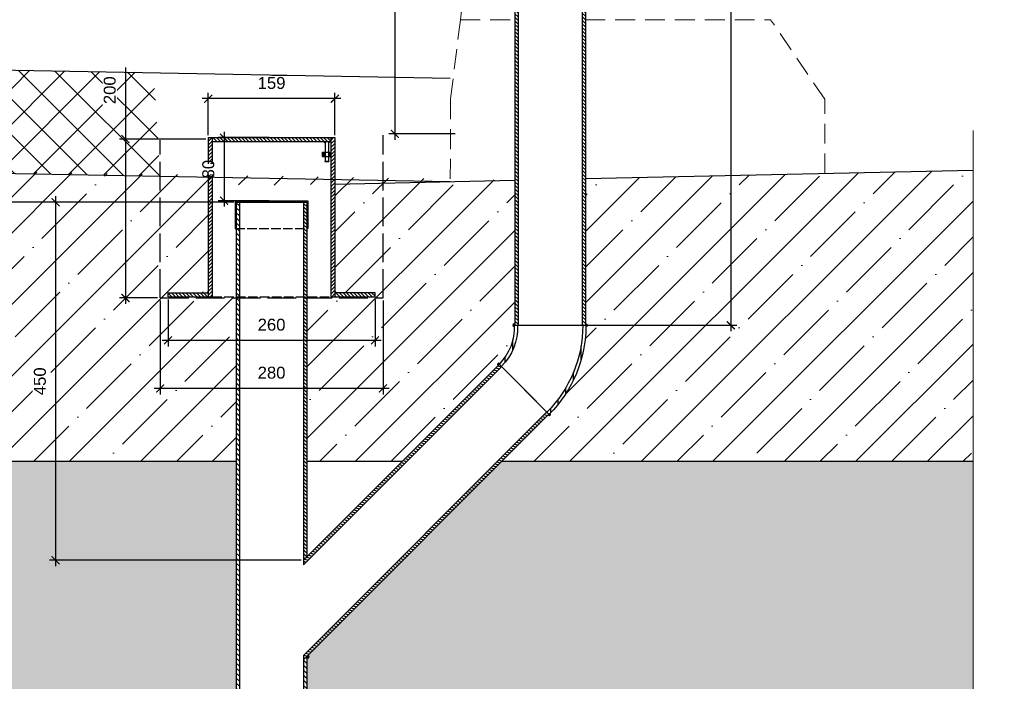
# Model space of a CAD drawing. Header units: millimetres. Extents: x -4447 to 5523, y -949 to 1812.
# Tile 5 of 6: x 4286 to 5523, y 8 to 839. Entities that reach past the tile are written whole.
import ezdxf

# ---------------------------------------------------------------- set-up
doc = ezdxf.new("R2010")
doc.units = ezdxf.units.MM
doc.linetypes.add('( Hidden )', pattern=[0.375, 0.25, -0.125])
doc.linetypes.add('ACAD_ISO02W100', pattern=[15, 12, -3])
for name, color, linetype, lineweight in [('выданая позиция', 151, '( Hidden )', 20), ('ГТО-2_Металлические_конструкции', 1, 'Continuous', 30), ('ГТО-2_Размеры', 4, 'Continuous', 13), ('ГТО_Бетон основной', 4, 'Continuous', 50), ('ГТО_Штриховка', 7, 'Continuous', 15), ('ПВЗ$0$сварка', 142, 'Continuous', 20)]:
    doc.layers.add(name, color=color, linetype=linetype, lineweight=lineweight)
doc.layers.add('ГП_Штриховки', color=7, linetype='Continuous')
doc.layers.add('камень', color=7, linetype='Continuous')
doc.styles.add('Рогун1', font='arial.ttf')
doc.dimstyles.new('100 мм', dxfattribs={"dimscale": 100, "dimtxt": 3.5, "dimasz": 2, "dimexe": 1, "dimexo": 1, "dimgap": 1.2, "dimtad": 1, "dimdec": 0, "dimlfac": 0.1, "dimrnd": 0.0001, "dimtxsty": 'Рогун1', "dimblk": 'ARCHTICK', "dimcen": 2.5, "dimdle": 1, "dimaunit": 1, "dimadec": 1, "dimazin": 0, "dimtfac": 1, "dimtdec": 0, "dimtmove": 1, "dimatfit": 3, "dimldrblk": 'ARCHTICK', "dimfxl": 1, "dimtfill": 1, "dimarcsym": 0})

# ---------------------------------------------------------------- blocks, each defined once
blk = doc.blocks.new('_ArchTick')
at = {"color": 0, "linetype": 'ByBlock', "lineweight": 25, "const_width": 0.15}
blk.add_lwpolyline([(-0.5, -0.5), (0.5, 0.5)], dxfattribs=at)
blk = doc.blocks.new('*D16')
at = {"layer": 'DEFPOINTS', "color": 0, "lineweight": 30, "transparency": 16777216}
for p in [(4472.4, 491), (4732.4, 491), (4472.4, 436.3)]:
    blk.add_point(p, dxfattribs=at)
at = {"layer": 'ГТО-2_Размеры', "color": 0, "lineweight": -2, "transparency": 16777216}
for p, q in [((4472.4, 487.8), (4472.4, 428.8)), ((4732.4, 487.8), (4732.4, 428.8)), ((4739.9, 436.3), (4464.9, 436.3))]:
    blk.add_line(p, q, dxfattribs=at)
at = {"layer": 'ГТО-2_Размеры', "color": 0, "lineweight": -2, "transparency": 16777216, "xscale": 10, "yscale": 10, "zscale": 10, "rotation": 180}
blk.add_blockref('_ArchTick', (4472.4, 436.3), dxfattribs=at)
at = {"layer": 'ГТО-2_Размеры', "color": 0, "lineweight": -2, "transparency": 16777216, "xscale": 10, "yscale": 10, "zscale": 10}
blk.add_blockref('_ArchTick', (4732.4, 436.3), dxfattribs=at)
at = {"layer": 'ГТО-2_Размеры', "color": 0, "transparency": 16777216, "insert": (4602.4, 455.9), "char_height": 15, "width": 21.733, "attachment_point": 5, "style": 'Рогун1', "bg_fill": 3, "box_fill_scale": 1.1, "bg_fill_color": 256, "bg_fill_true_color": 13158600, "bg_fill_transparency": 0}
blk.add_mtext('260', dxfattribs=at)
blk = doc.blocks.new('*D17')
at = {"layer": 'DEFPOINTS', "color": 0, "lineweight": 30, "transparency": 16777216}
for p in [(4462.4, 489.6), (4742.4, 489.6), (4462.4, 375.9)]:
    blk.add_point(p, dxfattribs=at)
at = {"layer": 'ГТО-2_Размеры', "color": 0, "lineweight": -2, "transparency": 16777216}
for p, q in [((4462.4, 486.4), (4462.4, 368.4)), ((4742.4, 486.4), (4742.4, 368.4)), ((4749.9, 375.9), (4454.9, 375.9))]:
    blk.add_line(p, q, dxfattribs=at)
at = {"layer": 'ГТО-2_Размеры', "color": 0, "lineweight": -2, "transparency": 16777216, "xscale": 10, "yscale": 10, "zscale": 10, "rotation": 180}
blk.add_blockref('_ArchTick', (4462.4, 375.9), dxfattribs=at)
at = {"layer": 'ГТО-2_Размеры', "color": 0, "lineweight": -2, "transparency": 16777216, "xscale": 10, "yscale": 10, "zscale": 10}
blk.add_blockref('_ArchTick', (4742.4, 375.9), dxfattribs=at)
at = {"layer": 'ГТО-2_Размеры', "color": 0, "transparency": 16777216, "insert": (4602.4, 395.6), "char_height": 15, "attachment_point": 5, "style": 'Рогун1', "bg_fill": 3, "box_fill_scale": 1.1, "bg_fill_color": 256, "bg_fill_true_color": 13158600, "bg_fill_transparency": 0}
blk.add_mtext('280', dxfattribs=at)
blk = doc.blocks.new('*D18')
at = {"layer": 'DEFPOINTS', "color": 0, "lineweight": 30, "transparency": 16777216}
for p in [(4522.9, 689.3), (4418.9, 489.6), (4462.4, 489.6)]:
    blk.add_point(p, dxfattribs=at)
at = {"layer": 'ГТО-2_Размеры', "color": 0, "lineweight": -2, "transparency": 16777216}
for p, q in [((4418.9, 779.3), (4418.9, 689.3)), ((4418.9, 696.8), (4418.9, 482.1)), ((4519.7, 689.3), (4411.4, 689.3)), ((4459.2, 489.6), (4411.4, 489.6))]:
    blk.add_line(p, q, dxfattribs=at)
at = {"layer": 'ГТО-2_Размеры', "color": 0, "lineweight": -2, "transparency": 16777216, "xscale": 10, "yscale": 10, "zscale": 10}
for p, rotation in [((4418.9, 689.3), 90), ((4418.9, 489.6), 270)]:
    blk.add_blockref('_ArchTick', p, dxfattribs=dict(at, rotation=rotation))
at = {"layer": 'ГТО-2_Размеры', "color": 0, "transparency": 16777216, "insert": (4399.2, 750.6), "char_height": 15, "attachment_point": 5, "rotation": 90, "style": 'Рогун1', "bg_fill": 3, "box_fill_scale": 1.1, "bg_fill_color": 256, "bg_fill_true_color": 13158600, "bg_fill_transparency": 0}
blk.add_mtext('200', dxfattribs=at)
blk = doc.blocks.new('*D19')
at = {"layer": 'DEFPOINTS', "color": 0, "lineweight": 30, "transparency": 16777216}
for p in [(4522.9, 740), (4522.9, 691), (4681.9, 691)]:
    blk.add_point(p, dxfattribs=at)
at = {"layer": 'ГТО-2_Размеры', "color": 0, "lineweight": -2, "transparency": 16777216}
for p, q in [((4522.9, 694.2), (4522.9, 747.5)), ((4681.9, 694.2), (4681.9, 747.5)), ((4689.4, 740), (4515.4, 740))]:
    blk.add_line(p, q, dxfattribs=at)
at = {"layer": 'ГТО-2_Размеры', "color": 0, "lineweight": -2, "transparency": 16777216, "xscale": 10, "yscale": 10, "zscale": 10, "rotation": 180}
blk.add_blockref('_ArchTick', (4522.9, 740), dxfattribs=at)
at = {"layer": 'ГТО-2_Размеры', "color": 0, "lineweight": -2, "transparency": 16777216, "xscale": 10, "yscale": 10, "zscale": 10}
blk.add_blockref('_ArchTick', (4681.9, 740), dxfattribs=at)
at = {"layer": 'ГТО-2_Размеры', "color": 0, "transparency": 16777216, "insert": (4602.4, 759.6), "char_height": 15, "attachment_point": 5, "style": 'Рогун1', "bg_fill": 3, "box_fill_scale": 1.1, "bg_fill_color": 256, "bg_fill_true_color": 13158600, "bg_fill_transparency": 0}
blk.add_mtext('159', dxfattribs=at)
blk = doc.blocks.new('ПВЗ$0$PSK_Svarka')
blk.add_solid([(0, 0), (-0.707107, 0.707107), (0.707107, 0.707107)])
blk = doc.blocks.new('*D20')
at = {"layer": 'DEFPOINTS', "color": 0, "lineweight": 30, "transparency": 16777216}
for p in [(4602.4, 691), (4542.7, 611.8), (4602.4, 611.8)]:
    blk.add_point(p, dxfattribs=at)
at = {"layer": 'ГТО-2_Размеры', "color": 0, "lineweight": -2, "transparency": 16777216}
for p, q in [((4542.7, 698.5), (4542.7, 604.3)), ((4599.2, 691), (4535.2, 691)), ((4599.2, 611.8), (4535.2, 611.8))]:
    blk.add_line(p, q, dxfattribs=at)
at = {"layer": 'ГТО-2_Размеры', "color": 0, "lineweight": -2, "transparency": 16777216, "xscale": 10, "yscale": 10, "zscale": 10}
for p, rotation in [((4542.7, 691), 90), ((4542.7, 611.8), 270)]:
    blk.add_blockref('_ArchTick', p, dxfattribs=dict(at, rotation=rotation))
at = {"layer": 'ГТО-2_Размеры', "color": 0, "transparency": 16777216, "insert": (4523, 651.4), "char_height": 15, "width": 9.884, "attachment_point": 5, "rotation": 90, "style": 'Рогун1', "bg_fill": 3, "box_fill_scale": 1.1, "bg_fill_color": 256, "bg_fill_true_color": 13158600, "bg_fill_transparency": 0}
blk.add_mtext('80', dxfattribs=at)
blk = doc.blocks.new('*D21')
at = {"layer": 'DEFPOINTS', "color": 0, "lineweight": 30, "transparency": 16777216}
for p in [(4952.3, 1555.2), (4952.3, 455.2), (5179.2, 455.2)]:
    blk.add_point(p, dxfattribs=at)
at = {"layer": 'ГТО-2_Размеры', "color": 0, "lineweight": -2, "transparency": 16777216}
for p, q in [((5179.2, 1562.7), (5179.2, 447.7)), ((4955.5, 1555.2), (5186.7, 1555.2)), ((4955.5, 455.2), (5186.7, 455.2))]:
    blk.add_line(p, q, dxfattribs=at)
at = {"layer": 'ГТО-2_Размеры', "color": 0, "lineweight": -2, "transparency": 16777216, "xscale": 10, "yscale": 10, "zscale": 10}
for p, rotation in [((5179.2, 1555.2), 90), ((5179.2, 455.2), 270)]:
    blk.add_blockref('_ArchTick', p, dxfattribs=dict(at, rotation=rotation))
at = {"layer": 'ГТО-2_Размеры', "color": 0, "transparency": 16777216, "insert": (5159.5, 1005.2), "char_height": 15, "attachment_point": 5, "rotation": 90, "style": 'Рогун1', "bg_fill": 3, "box_fill_scale": 1.1, "bg_fill_color": 256, "bg_fill_true_color": 13158600, "bg_fill_transparency": 0}
blk.add_mtext('1100', dxfattribs=at)
blk = doc.blocks.new('*D23')
at = {"layer": 'DEFPOINTS', "color": 0, "lineweight": 30, "transparency": 16777216}
for p in [(4557.9, 609.8), (4331.2, 160.1), (4642.6, 160.1)]:
    blk.add_point(p, dxfattribs=at)
at = {"layer": 'ГТО-2_Размеры', "color": 0, "lineweight": -2, "transparency": 16777216}
for p, q in [((4554.7, 609.8), (4323.7, 609.8)), ((4331.2, 617.3), (4331.2, 152.6)), ((4639.4, 160.1), (4323.7, 160.1))]:
    blk.add_line(p, q, dxfattribs=at)
at = {"layer": 'ГТО-2_Размеры', "color": 0, "lineweight": -2, "transparency": 16777216, "xscale": 10, "yscale": 10, "zscale": 10}
for p, rotation in [((4331.2, 609.8), 90), ((4331.2, 160.1), 270)]:
    blk.add_blockref('_ArchTick', p, dxfattribs=dict(at, rotation=rotation))
at = {"layer": 'ГТО-2_Размеры', "color": 0, "transparency": 16777216, "insert": (4311.5, 384.9), "char_height": 15, "attachment_point": 5, "rotation": 90, "style": 'Рогун1', "bg_fill": 3, "box_fill_scale": 1.1, "bg_fill_color": 256, "bg_fill_true_color": 13158600, "bg_fill_transparency": 0}
blk.add_mtext('450', dxfattribs=at)
blk = doc.blocks.new('*D24')
at = {"layer": 'DEFPOINTS', "color": 0, "lineweight": 30, "transparency": 16777216}
for p in [(4558.1, 609.8), (4225.4, -275.5), (4551.7, -275.5)]:
    blk.add_point(p, dxfattribs=at)
at = {"layer": 'ГТО-2_Размеры', "color": 0, "lineweight": -2, "transparency": 16777216}
for p, q in [((4554.9, 609.8), (4217.9, 609.8)), ((4225.4, 617.3), (4225.4, -283)), ((4548.5, -275.5), (4217.9, -275.5))]:
    blk.add_line(p, q, dxfattribs=at)
at = {"layer": 'ГТО-2_Размеры', "color": 0, "lineweight": -2, "transparency": 16777216, "xscale": 10, "yscale": 10, "zscale": 10}
for p, rotation in [((4225.4, 609.8), 90), ((4225.4, -275.5), 270)]:
    blk.add_blockref('_ArchTick', p, dxfattribs=dict(at, rotation=rotation))
at = {"layer": 'ГТО-2_Размеры', "color": 0, "transparency": 16777216, "insert": (4205.7, 109.8), "char_height": 30, "attachment_point": 5, "rotation": 90, "style": 'Рогун1', "bg_fill": 3, "box_fill_scale": 1.1, "bg_fill_color": 256, "bg_fill_true_color": 13158600, "bg_fill_transparency": 0}
blk.add_mtext('{\\H0.5x;1000}', dxfattribs=at)
blk = doc.blocks.new('*D25')
at = {"layer": 'DEFPOINTS', "color": 0, "lineweight": 30, "transparency": 16777216}
for p in [(4957.3, 1565.2), (4757.2, 695.8), (4836, 695.8)]:
    blk.add_point(p, dxfattribs=at)
at = {"layer": 'ГТО-2_Размеры', "color": 0, "lineweight": -2, "transparency": 16777216}
for p, q in [((4757.2, 1572.7), (4757.2, 688.3)), ((4954.1, 1565.2), (4749.7, 1565.2)), ((4832.8, 695.8), (4749.7, 695.8))]:
    blk.add_line(p, q, dxfattribs=at)
at = {"layer": 'ГТО-2_Размеры', "color": 0, "lineweight": -2, "transparency": 16777216, "xscale": 10, "yscale": 10, "zscale": 10}
for p, rotation in [((4757.2, 1565.2), 90), ((4757.2, 695.8), 270)]:
    blk.add_blockref('_ArchTick', p, dxfattribs=dict(at, rotation=rotation))
at = {"layer": 'ГТО-2_Размеры', "color": 0, "transparency": 16777216, "insert": (4737.6, 1130.5), "char_height": 15, "attachment_point": 5, "rotation": 90, "style": 'Рогун1', "bg_fill": 3, "box_fill_scale": 1.1, "bg_fill_color": 256, "bg_fill_true_color": 13158600, "bg_fill_transparency": 0}
blk.add_mtext('870', dxfattribs=at)
blk = doc.blocks.new('отвод')
at = {"layer": 'камень', "true_color": 0x000000, "transparency": 33554687}
h = blk.add_hatch(dxfattribs=at)
h.set_pattern_fill('ANSI31', color=18, scale=3)
h.paths.add_polyline_path([(59929.5, 19478.9), (59926.6, 19481.8, 0.198534), (59880.3, 19369.9), (59884.3, 19369.9, -0.199479)])
h.paths.add_polyline_path([(59965.2, 19369.9), (59969.2, 19369.9, -0.209937), (59990.4, 19418.1), (59987.6, 19420.9, 0.209308)])
at = {"layer": 'ГТО-2_Металлические_конструкции', "color": 7}
for p, q in [((59990.4, 19418.1), (59926.6, 19481.8)), ((59990.4, 19418.1), (59987.6, 19420.9)), ((59880.3, 19369.9), (59968, 19369.9)), ((59880.3, 19369.9), (59924.8, 19369.9)), ((59969.2, 19369.9), (59924.8, 19369.9))]:
    blk.add_line(p, q, dxfattribs=at)
for centre, radius, start, end in [((60038.8, 19369.9), 158.4, 135.0834, 180), ((60038, 19370), 153.7, 134.9316, 180.0566), ((60034.7, 19369.8), 69.5, 132.6779, 179.9652), ((60034.7, 19369.8), 65.5, 132.5381, 179.9634)]:
    blk.add_arc(centre, radius, start, end, dxfattribs=at)

msp = doc.modelspace()

# ---------------------------------------------------------------- hatches: boundary and pattern name
at = {"layer": 'ГП_Штриховки', "lineweight": 15, "transparency": 33554687}
h = msp.add_hatch(dxfattribs=at)
h.set_pattern_fill('ANSI35', color=256, scale=5)
h.set_pattern_definition([(45, (-57896.734, -19933.316), (-44.90128, 44.90128), []), (45, (-57851.83, -19933.316), (-44.90128, 44.90128), [79.375, -15.875, 0, -15.875])])
edge = h.paths.add_edge_path()
edge.add_line((4996.5190381, 639.5354874), (4996.5212214, 455.1594329))
edge.add_arc((4845.0784292, 451.9241078), 151.477347, -45.7245037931, 1.223843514, ccw=False)
edge.add_line((4950.8261496, 343.467636), (4891.7964622, 284.3601761))
edge.add_line((4891.7964622, 284.3601761), (5483.389367, 284.3570667))
edge.add_line((5483.389367, 284.3570667), (5483.2917108, 649.9539074))
edge.add_line((5483.2917108, 649.9539074), (4996.5190381, 639.5354874))
edge = h.paths.add_edge_path()
edge.add_line((4766.7266308, 284.3659298), (4888.0841977, 406.2095879))
edge.add_arc((4841.7576444, 452.4770394), 65.473862, 315.0365713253, 362.4619195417)
edge.add_line((4907.1710735, 455.2894941), (4908.0302156, 637.6351061))
edge.add_line((4908.0302156, 637.6351061), (3292.3867325, 664.191204))
edge.add_line((3292.3867325, 664.191204), (3292.3867325, 595.4129499))
edge.add_line((3292.3867325, 595.4129499), (3196.6384399, 595.4129499))
edge.add_line((3196.6384399, 595.4129499), (3197.3867263, 284.4150925))
edge.add_line((3197.3867263, 284.4150925), (3107.3867263, 284.403544))
edge.add_line((3107.3867263, 284.403544), (3107.3867263, 595.4129499))
edge.add_line((3107.3867263, 595.4129499), (3012.3867325, 595.4129499))
edge.add_line((3012.3867325, 595.4129499), (3012.4885056, 668.3243237))
edge.add_line((3012.4885056, 668.3243237), (2902.2625226, 671.387286))
edge.add_line((2902.2625226, 671.387286), (2902.2625226, 370.262169))
edge.add_line((2902.2625226, 370.262169), (2988.0029445, 284.4087863))
edge.add_line((2988.0029445, 284.4087863), (4558.1367407, 284.3684057))
edge.add_line((4558.1367407, 284.3684057), (4558.1367407, 489.6264134))
edge.add_line((4558.1367407, 489.6264134), (4472.3854614, 490.9871421))
edge.add_line((4472.3854614, 490.9871421), (4472.3854614, 495.9871421))
edge.add_line((4472.3854614, 495.9871421), (4522.8867407, 495.9871421))
edge.add_line((4522.8867407, 495.9871421), (4522.8867407, 629.3296378))
edge.add_line((4522.8867407, 629.3296378), (4389.0398929, 626.4432829))
edge.add_line((4389.0398929, 626.4432829), (4647.3867344, 632.0144314))
edge.add_line((4647.3867344, 632.0144314), (4681.8867407, 632.7584106))
edge.add_line((4681.8867407, 632.7584106), (4681.8867407, 495.9871421))
edge.add_line((4681.8867407, 495.9871421), (4732.3867407, 495.987054))
edge.add_line((4732.3867407, 495.987054), (4732.0169807, 489.6264134))
edge.add_line((4732.0169807, 489.6264134), (4646.6367407, 489.6264134))
edge.add_line((4646.6367407, 489.6264134), (4646.6367407, 284.3662622))
edge.add_line((4646.6367407, 284.3662622), (4766.7266308, 284.3659298))
at = {"layer": 'ГП_Штриховки', "lineweight": 15, "ltscale": 0.5, "transparency": 33554687}
h = msp.add_hatch(dxfattribs=at)
h.set_pattern_fill('ANSI31', color=256, scale=0.33, angle=90)
h.set_pattern_definition([(135, (-56446.7336, -19902.0958), (-0.74087113, -0.74087113), [])])
h.paths.add_polyline_path([(4666.5776266, 667.2519021), (4669.6474546, 667.2519021), (4669.6474546, 672.912231), (4666.5776266, 672.912231)])
h.paths.add_polyline_path([(4676.8867407, 672.912231), (4673.8169127, 672.912231), (4673.8169127, 667.2519021), (4676.8867407, 667.2519021)])
at = {"layer": 'ГП_Штриховки', "true_color": 0x000000, "transparency": 33554610}
h = msp.add_hatch(dxfattribs=at)
h.set_pattern_fill('ANSI31', color=18, angle=90)
h.set_pattern_definition([(135, (-57898.7336, -19782.836), (-2.24506403, -2.24506403), [])])
h.paths.add_polyline_path([(4646.6367407, 609.7669582), (4642.6367407, 609.7669582), (4642.6356567, 160.111469), (4646.6367407, 164.1178243)])
at = {"layer": 'ГП_Штриховки', "lineweight": 15, "transparency": 33554687}
h = msp.add_hatch(dxfattribs=at)
h.set_pattern_fill('AR-CONC', color=256, scale=0.25)
h.set_pattern_definition([(50, (0, 0), (91.0923, -7.9695), [9.525, -104.775]), (355, (0, 0), (-17.6217, 95.5284), [7.62, -83.8203]), (100.4514, (7.59, -0.66), (73.4706, 87.5589), [8.095, -89.0451]), (46.1842, (0, 25.4), (135.5395, -21.0212), [14.2875, -157.1625]), (96.6356, (11.3, 23.65), (118.702, 123.713), [12.1425, -133.5678]), (351.1842, (0, 25.4), (118.702, 123.713), [11.43, -125.73]), (21, (12.7, 19.05), (75.8072, -51.1326), [9.525, -104.775]), (326, (12.7, 19.05), (30.901, 92.094), [7.62, -83.82]), (71.4514, (19.02, 14.79), (106.7082, 40.9614), [8.095, -89.045]), (37.5, (0, 0), (1.5443, 42.27752), [0, -82.804, 0, -85.09, 0, -84.1375]), (7.5, (0, 0), (33.40983, 50.0903), [0, -48.514, 0, -80.899, 0, -32.0675]), (327.5, (-28.32, 0), (67.7953, -2.86437), [0, -31.75, 0, -99.06, 0, -131.445]), (317.5, (-41.02, 0), (74.0646, 12.71325), [0, -41.275, 0, -65.786, 0, -93.345])])
h.paths.add_polyline_path([(5036.5455977, 284.3563873), (5036.6516078, -715.3418834), (5483.4521495, -715.3381385), (5483.3462727, -123.4542408), (5444.1048002, -115.6059463), (5522.6544774, -99.869318), (5483.3462727, -92.0076771), (5483.2839536, 284.3454772)])
h.paths.add_polyline_path([(4558.1367407, -715.4299139), (4558.1367407, 284.3684057), (4891.7964622, 284.3601761), (4646.6367407, 38.8774526), (4646.6367407, -715.5877703), (5036.6562398, -715.3713042), (5036.5409657, 284.3589642), (2890.9265659, 284.4132397), (2890.9929443, -715.5776315), (3108.1367325, -715.5877703), (3101.7305858, -490.2330418), (3101.7305858, -290.2330418), (3101.7305858, -183.9640808), (3101.7305858, 16.0359192), (3106.0156407, 36.7548035), (2891.221727, 256.077148), (2894.1262472, 284.4961745), (2989.3365364, 283.0734375), (3108.1367325, 164.1167252), (3108.1367325, 284.4035258), (3196.6367325, 284.4013823), (3203.0305858, 16.0359192), (3203.0305858, -183.9640808), (3203.0305858, -290.2330418), (3203.0305858, -490.2330418), (3196.6367325, -715.5776315), (2893.0097689, -715.440046), (2890.9622182, 256.3369988), (2862.9273656, 284.4087877), (2702.1965155, 284.413392), (2702.2971684, -715.5379466)])
at = {"layer": 'ГТО_Штриховка'}
h = msp.add_hatch(color=0, dxfattribs=at)
h.dxf.hatch_style = 1
edge = h.paths.add_edge_path()
edge.add_line((4907.9877973, 457.2823311), (4908.0547562, 455.2894505))
edge.add_line((4908.0547562, 455.2894505), (4907.1887272, 455.2882152))
edge.add_line((4907.1887272, 455.2882152), (4907.2241655, 453.2885292))
edge.add_arc((4907.4038856, 455.3240717), 2.0434609, 73.396529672, 264.9543816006, ccw=False)
h = msp.add_hatch(color=0, dxfattribs=at)
h.dxf.hatch_style = 1
edge = h.paths.add_edge_path()
edge.add_line((4889.4716246, 407.6417552), (4888.0841977, 406.2095879))
edge.add_line((4888.0841977, 406.2095879), (4888.2192267, 406.0747452))
edge.add_line((4888.2192267, 406.0747452), (4886.8050131, 404.6605316))
edge.add_arc((4888.2233118, 406.0751198), 2.0031553, 51.4517689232, 224.9249541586, ccw=False)
h = msp.add_hatch(color=0, dxfattribs=at)
h.dxf.hatch_style = 1
edge = h.paths.add_edge_path()
edge.add_line((4949.4032944, 342.0646405), (4950.7907213, 343.4968078))
edge.add_line((4950.7907213, 343.4968078), (4950.9415062, 343.3477449))
edge.add_line((4950.9415062, 343.3477449), (4952.3557197, 344.7619585))
edge.add_arc((4950.8090669, 343.4904018), 2.0022466, 225.4044672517, 399.4248027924, ccw=False)
h = msp.add_hatch(color=0, dxfattribs=at)
h.dxf.hatch_style = 1
edge = h.paths.add_edge_path()
edge.add_line((4646.6339617, 35.8747268), (4646.6340185, 38.8747268))
edge.add_line((4646.6340185, 38.8747268), (4648.7539418, 40.9974432))
edge.add_arc((4646.6340185, 38.8747268), 3, 269.9989165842, 405.0377192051, ccw=False)
at = {"layer": 'камень', "transparency": 33554687}
h = msp.add_hatch(dxfattribs=at)
h.set_pattern_fill('ANSI37', color=256, scale=10)
h.set_pattern_definition([(45, (-57896.734, -19571.81), (-22.45064, 22.45064), []), (135, (-57896.734, -19571.81), (-22.45064, -22.45064), [])])
h.paths.add_polyline_path([(4462.6002765, 642.6058924), (4454.2479116, 772.759957), (3292.3867325, 794.191204), (3292.3867325, 664.191204)])
h = msp.add_hatch(dxfattribs=at)
h.set_pattern_fill('ANSI31', color=256, angle=90)
h.set_pattern_definition([(135, (-56831.6987, -20315.5994), (-2.24506403, -2.24506403), [])])
h.paths.add_polyline_path([(4602.3867407, 690.987054), (4527.8867407, 690.987054), (4527.8867407, 685.987054), (4602.3867407, 685.987054)])
h.paths.add_polyline_path([(4676.8867407, 690.987054), (4602.3867407, 690.987054), (4602.3867407, 685.987054), (4676.8867407, 685.987054)])
h.paths.add_polyline_path([(4732.3867407, 495.987054), (4681.8867407, 495.987054), (4681.8867407, 490.987054), (4732.3867407, 490.987054)])
h.paths.add_polyline_path([(4522.8867407, 495.9871421), (4472.3854614, 495.9871421), (4472.3854614, 490.987054), (4522.8867407, 490.987054)])
h = msp.add_hatch(dxfattribs=at)
h.set_pattern_fill('ANSI31', color=256)
h.set_pattern_definition([(45, (-56831.6987, -20315.5994), (-2.24506403, 2.24506403), [])])
h.paths.add_polyline_path([(4527.8867407, 690.987054), (4522.8867407, 690.987054), (4522.8867407, 490.987054), (4527.8867407, 490.987054)])
h.paths.add_polyline_path([(4676.8867407, 490.987054), (4681.8867407, 490.987054), (4681.8867407, 690.987054), (4676.8867407, 690.987054)])

# ---------------------------------------------------------------- linework, layer by layer
at = {"linetype": 'ACAD_ISO02W100'}
for p, q in [((4556.8867407, 576.7669582), (4647.8867407, 576.7669582)), ((4527.8867407, 490.987054), (4676.8867407, 490.987054))]:
    msp.add_line(p, q, dxfattribs=at)
at = {"lineweight": 15, "ltscale": 5}
msp.add_lwpolyline([(5483.3462727, -949.0791045), (5483.3462727, -306.4012063), (5444.0380681, -298.5395654), (5522.6544774, -282.8162836), (5483.3462727, -274.9546426), (5483.3462727, 699.9550822)], dxfattribs=at)
at = {"layer": 'выданая позиция', "color": 18, "linetype": '( Hidden )', "lineweight": 15, "ltscale": 100, "true_color": 0x000000}
for p, q in [((4839.5166673, 839.2245231), (4908.0401522, 839.2245231)), ((4996.516668, 839.2245231), (5229.1879001, 839.2245231))]:
    msp.add_line(p, q, dxfattribs=at)
for points in [[(4906.0822225, 1379.1451376), (4839.5166673, 839.2245231)], [(4839.5166673, 839.2245231), (4827.1879001, 739.2245231), (4826.9148533, 635.885885)], [(5297.1877071, 645.9468834), (5297.1879001, 739.2245231), (5229.1879001, 839.2245231)]]:
    msp.add_lwpolyline(points, dxfattribs=at)
at = {"layer": 'ГТО-2_Металлические_конструкции', "color": 0, "linetype": 'ACAD_ISO02W100', "ltscale": 3}
for p, q in [((4742.3867407, 489.6264134), (4742.3867407, 694.0014081)), ((4462.3867407, 489.6264134), (4462.6636099, 687.9786613)), ((4462.3867407, 489.6264134), (4742.3867407, 489.6264134))]:
    msp.add_line(p, q, dxfattribs=at)
at = {"layer": 'ГТО-2_Металлические_конструкции', "color": 0}
for p, q in [((4522.8867407, 690.987054), (4522.8867407, 490.987054)), ((4522.8867407, 690.987054), (4681.8867407, 690.987054)), ((4527.8867407, 690.987054), (4527.8867407, 490.987054)), ((4527.8867407, 685.987054), (4676.8867407, 685.987054)), ((4676.8867407, 690.987054), (4676.8867407, 490.987054)), ((4681.8867407, 690.987054), (4681.8867407, 490.987054)), ((4666.5776266, 667.2519021), (4666.5776266, 672.912231)), ((4666.5776266, 672.912231), (4676.8867407, 672.912231)), ((4666.5776266, 667.2519021), (4676.8867407, 667.2519021)), ((4669.1792239, 661.523273), (4674.2542461, 661.523273)), ((4669.1792239, 661.523273), (4669.1792239, 661.0661663)), ((4669.1792239, 661.0661663), (4674.2542461, 661.0661663)), ((4674.2542461, 661.523273), (4674.2542461, 661.0661663)), ((4556.8867407, 611.7669582), (4647.8867407, 611.7669582)), ((4556.8867407, 611.7669582), (4556.8867407, 576.7669582)), ((4557.9367407, 609.7669582), (4646.8367407, 609.7669582)), ((4557.9367407, 609.7669582), (4557.9367407, 576.7669582)), ((4646.8367407, 609.7669582), (4646.8367407, 576.7669582)), ((4647.8867407, 611.7669582), (4647.8867407, 576.7669582)), ((4556.8867407, 576.7669582), (4557.9367407, 576.7669582)), ((4646.8367407, 576.7669582), (4647.8867407, 576.7669582)), ((4472.3854614, 490.9871421), (4472.3854614, 495.9871421)), ((4472.3854614, 495.9871421), (4522.8867407, 495.9871421)), ((4732.3867407, 495.987054), (4681.8867407, 495.987054)), ((4732.3867407, 490.987054), (4732.3867407, 495.987054)), ((4472.3867407, 490.987054), (4527.8867407, 490.987054)), ((4676.8867407, 490.987054), (4732.3867407, 490.987054)), ((4642.6346513, 40.5306706), (4642.6346513, -490.2330418)), ((4646.6367407, 38.8774526), (4646.6367407, -490.2330418))]:
    msp.add_line(p, q, dxfattribs=at)
at = {"layer": 'ГТО_Бетон основной', "color": 18, "lineweight": 30, "true_color": 0x000000}
for p, q in [((4996.5190381, 639.5354874), (5483.3462727, 649.9550822)), ((4681.8867407, 632.7584106), (4908.0302156, 637.6351061)), ((3196.6367319, 284.4013823), (4558.1367407, 284.3686543)), ((4646.6367407, 284.3662622), (4766.7266308, 284.3659298)), ((4891.7964622, 284.3601761), (5036.5888956, 284.3563862)), ((5036.5888956, 284.3563862), (5483.3891197, 284.3454746))]:
    msp.add_line(p, q, dxfattribs=at)
at = {"layer": 'ГТО_Штриховка', "color": 0}
for centre, radius, start, end in [((4907.3791031, 455.2920436), 2.0092377, 97.8663117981, 265.6434725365), ((4888.2300323, 406.0672638), 2.0051371, 51.7418464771, 226.4503195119), ((4950.7937491, 343.4904655), 2.0051371, 231.7418464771, 39.3889262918), ((4646.6340185, 38.8747268), 3, 315.0377192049, 45.0377192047)]:
    msp.add_arc(centre, radius, start, end, dxfattribs=at)

# ---------------------------------------------------------------- next in the draw order: dimensions: what is measured, and where the dimension line sits
at = {"layer": 'ГТО-2_Размеры'}
dim = msp.add_linear_dim(base=(5179.1949593, 455.1594329), p1=(4952.3211075, 1555.2237323), p2=(4952.334134, 455.1594329), angle=90, text='1100', dimstyle='100 мм', override={"dimscale": 0, "dimtxt": 150, "dimasz": 100, "dimexe": 75, "dimexo": 32, "dimgap": 120, "dimdec": 6, "dimcen": 250, "dimdle": 75, "dimtfill": 1}, dxfattribs=at)
dim.commit()
dim.dimension.update_dxf_attribs({"geometry": '*D21', "text_midpoint": (5179.1949593, 1005.1915826), "dimtype": 160})
dim = msp.add_linear_dim(base=(4472.3854614, 436.2863201), p1=(4732.3867407, 490.987054), p2=(4472.3854614, 490.9871421), text='260', dimstyle='100 мм', override={"dimscale": 0, "dimtxt": 150, "dimasz": 100, "dimexe": 75, "dimexo": 32, "dimgap": 120, "dimdec": 6, "dimcen": 250, "dimdle": 75}, dxfattribs=at)
dim.commit()
dim.dimension.update_dxf_attribs({"geometry": '*D16', "text_midpoint": (4602.3867407, 436.2863201), "dimtype": 160})

# ---------------------------------------------------------------- next in the draw order: hatches: boundary and pattern name
at = {"layer": 'ГТО_Штриховка'}
h = msp.add_hatch(color=0, dxfattribs=at)
h.dxf.hatch_style = 1
edge = h.paths.add_edge_path()
edge.add_line((4996.5211983, 457.1135255), (4996.5212214, 455.1594329))
edge.add_line((4996.5212214, 455.1594329), (4997.3547532, 455.1582196))
edge.add_line((4997.3547532, 455.1582196), (4997.3393408, 453.1668969))
edge.add_arc((4997.1975906, 455.1956273), 2.0336765, 273.996839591, 469.4264061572)

# ---------------------------------------------------------------- next in the draw order: linework, layer by layer
at = {"layer": 'ГТО-2_Металлические_конструкции'}
for p, q in [((4992.5754444, 1555.2237323), (4992.5212217, 455.1652555)), ((4996.5081949, 1555.2237323), (4996.5212214, 455.1594329))]:
    msp.add_line(p, q, dxfattribs=at)
at = {"layer": 'ГТО_Штриховка', "color": 0}
msp.add_arc((4997.21127, 455.1697769), 2.0092377, 274.3565274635, 82.1336882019, dxfattribs=at)

# ---------------------------------------------------------------- next in the draw order: block references
at = {"layer": 'ГТО-2_Металлические_конструкции', "color": 7, "xscale": -1, "rotation": 315}
msp.add_blockref('отвод', (33596.1513804, -55695.009912), dxfattribs=at)

# ---------------------------------------------------------------- next in the draw order: dimensions: what is measured, and where the dimension line sits
at = {"layer": 'ГТО-2_Размеры'}
dim = msp.add_linear_dim(base=(4757.2123019, 695.8247992), p1=(4957.2988872, 1565.2237323), p2=(4835.9983431, 695.8247992), angle=90, text='870', dimstyle='100 мм', override={"dimscale": 0, "dimtxt": 150, "dimasz": 100, "dimexe": 75, "dimexo": 32, "dimgap": 120, "dimdec": 6, "dimcen": 250, "dimdle": 75}, dxfattribs=at)
dim.commit()
dim.dimension.update_dxf_attribs({"geometry": '*D25', "text_midpoint": (4757.2123019, 1130.5242658), "dimtype": 160})
dim = msp.add_linear_dim(base=(4462.3854614, 375.8935054), p1=(4742.3867407, 489.6264134), p2=(4462.3854614, 489.6265015), text='280', dimstyle='100 мм', override={"dimscale": 0, "dimtxt": 150, "dimasz": 100, "dimexe": 75, "dimexo": 32, "dimgap": 120, "dimdec": 6, "dimcen": 250, "dimdle": 75}, dxfattribs=at)
dim.commit()
dim.dimension.update_dxf_attribs({"geometry": '*D17', "text_midpoint": (4602.3867407, 375.9123789), "dimtype": 160})

# ---------------------------------------------------------------- next in the draw order: hatches: boundary and pattern name
at = {"layer": 'ГП_Штриховки', "lineweight": 15, "transparency": 33554687}
h = msp.add_hatch(dxfattribs=at)
h.set_pattern_fill('ANSI31', color=256, angle=90)
h.set_pattern_definition([(135, (-58555.9907, -23870.88), (-2.24506403, -2.24506403), [])])
h.paths.add_polyline_path([(4996.5754444, 1555.2237323), (4992.5754444, 1555.2237323), (4992.5212217, 455.1652555), (4996.5212214, 455.1594329)])
h.paths.add_polyline_path([(4912.0754444, 1555.2237323), (4908.0754444, 1555.2237323), (4908.0212276, 455.2882566), (4912.0212273, 455.282579)])

# ---------------------------------------------------------------- next in the draw order: linework, layer by layer
at = {"layer": 'ГТО-2_Металлические_конструкции'}
for p, q in [((4908.0754444, 1555.2237323), (4908.0212276, 455.2882566)), ((4912.0754444, 1555.2237323), (4912.0212273, 455.282579))]:
    msp.add_line(p, q, dxfattribs=at)
at = {"layer": 'ГТО-2_Металлические_конструкции', "color": 0}
for p, q in [((4642.6367407, 609.7669582), (4642.635643, 154.4508735)), ((4646.6367407, 609.7669582), (4646.6367407, 164.1178243))]:
    msp.add_line(p, q, dxfattribs=at)

# ---------------------------------------------------------------- next in the draw order: block references
at = {"layer": 'ПВЗ$0$сварка', "color": 0, "xscale": 3.000000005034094, "yscale": 3.000000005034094, "zscale": 3.000000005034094, "rotation": 314.9999999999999}
msp.add_blockref('ПВЗ$0$PSK_Svarka', (4681.8867407, 495.9871421), dxfattribs=at)

# ---------------------------------------------------------------- next in the draw order: dimensions: what is measured, and where the dimension line sits
at = {"layer": 'ГТО-2_Размеры'}
dim = msp.add_linear_dim(base=(4418.8745585, 489.6264134), p1=(4522.8867407, 689.2753315), p2=(4462.3867407, 489.6264134), angle=90, text='200', dimstyle='100 мм', override={"dimscale": 0, "dimtxt": 150, "dimasz": 100, "dimexe": 75, "dimexo": 32, "dimgap": 120, "dimdec": 6, "dimcen": 250, "dimdle": 75}, dxfattribs=at)
dim.commit()
dim.dimension.update_dxf_attribs({"geometry": '*D18', "text_midpoint": (4418.8745585, 750.6163268), "dimtype": 160})

# ---------------------------------------------------------------- next in the draw order: block references
at = {"layer": 'ПВЗ$0$сварка', "color": 0, "xscale": 3.000000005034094, "yscale": 3.000000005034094, "zscale": 3.000000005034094, "rotation": 44.99999999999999}
msp.add_blockref('ПВЗ$0$PSK_Svarka', (4522.8867407, 495.9871421), dxfattribs=at)

# ---------------------------------------------------------------- next in the draw order: dimensions: what is measured, and where the dimension line sits
at = {"layer": 'ГТО-2_Размеры'}
dim = msp.add_linear_dim(base=(4522.8867407, 739.9594326), p1=(4681.8867407, 690.987054), p2=(4522.8867407, 690.987054), text='159', dimstyle='100 мм', override={"dimscale": 0, "dimtxt": 150, "dimasz": 100, "dimexe": 75, "dimexo": 32, "dimgap": 120, "dimdec": 6, "dimcen": 250, "dimdle": 75}, dxfattribs=at)
dim.commit()
dim.dimension.update_dxf_attribs({"geometry": '*D19', "text_midpoint": (4602.3867407, 739.9594326), "dimtype": 160})

# ---------------------------------------------------------------- next in the draw order: linework, layer by layer
at = {"layer": 'ГТО-2_Металлические_конструкции', "color": 0}
for p, q in [((4669.6474546, 685.987054), (4669.6474546, 661.523273)), ((4673.8169127, 685.987054), (4673.8169127, 661.523273))]:
    msp.add_line(p, q, dxfattribs=at)
at = {"layer": 'ГТО_Бетон основной', "color": 18, "lineweight": 30, "true_color": 0x000000}
msp.add_line((2902.2625226, 801.387286), (4826.9148533, 765.885885), dxfattribs=at)

# ---------------------------------------------------------------- next in the draw order: block references
at = {"layer": 'ПВЗ$0$сварка', "color": 0, "xscale": 3.000000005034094, "yscale": 3.000000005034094, "zscale": 3.000000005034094}
for p, rotation in [((4669.6474546, 685.987054), 135), ((4673.8169127, 685.987054), 224.9999999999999)]:
    msp.add_blockref('ПВЗ$0$PSK_Svarka', p, dxfattribs=dict(at, rotation=rotation))

# ---------------------------------------------------------------- next in the draw order: dimensions: what is measured, and where the dimension line sits
at = {"layer": 'ГТО-2_Размеры'}
dim = msp.add_linear_dim(base=(4542.7004623, 611.7669582), p1=(4602.3867407, 690.987054), p2=(4602.3867407, 611.7669582), angle=90, text='80', dimstyle='100 мм', override={"dimscale": 0, "dimtxt": 150, "dimasz": 100, "dimexe": 75, "dimexo": 32, "dimgap": 120, "dimdec": 6, "dimcen": 250, "dimdle": 75}, dxfattribs=at)
dim.commit()
dim.dimension.update_dxf_attribs({"geometry": '*D20', "text_midpoint": (4542.7004623, 651.3770061), "dimtype": 160})

# ---------------------------------------------------------------- next in the draw order: hatches: boundary and pattern name
at = {"layer": 'ГП_Штриховки', "lineweight": 15, "transparency": 33554687}
h = msp.add_hatch(dxfattribs=at)
h.set_pattern_fill('ANSI31', color=256, scale=1.4, angle=90)
h.paths.add_polyline_path([(4646.6367407, 38.8774526), (4642.6345453, 34.8699843), (4642.6367407, -490.2330418), (4646.6367407, -490.2330418)])
h.paths.add_polyline_path([(4562.1099748, 609.7669582), (4558.1099748, 609.7669582), (4558.1635065, -490.2330418), (4562.1635065, -490.2330418)])

# ---------------------------------------------------------------- next in the draw order: linework, layer by layer
at = {"layer": 'ГТО-2_Металлические_конструкции', "color": 0}
for p, q in [((4558.1367407, 609.7669582), (4558.1367407, -490.2330418)), ((4562.1367407, 609.7669582), (4562.1367407, -490.2330418))]:
    msp.add_line(p, q, dxfattribs=at)
at = {"layer": 'ГТО_Бетон основной', "color": 18, "lineweight": 30, "true_color": 0x000000}
msp.add_line((3292.3867325, 664.191204), (4826.9148533, 635.885885), dxfattribs=at)

# ---------------------------------------------------------------- next in the draw order: dimensions: what is measured, and where the dimension line sits
at = {"layer": 'ГТО-2_Размеры'}
dim = msp.add_linear_dim(base=(4331.2038585, 160.111469), p1=(4557.9367407, 609.7669582), p2=(4642.6356567, 160.111469), angle=90, text='450', dimstyle='100 мм', override={"dimscale": 0, "dimtxt": 150, "dimasz": 100, "dimexe": 75, "dimexo": 32, "dimgap": 120, "dimdec": 6, "dimcen": 250, "dimdle": 75}, dxfattribs=at)
dim.commit()
dim.dimension.update_dxf_attribs({"geometry": '*D23', "text_midpoint": (4331.2038585, 384.9392136), "dimtype": 160})

# ---------------------------------------------------------------- next in the draw order: hatches: boundary and pattern name
at = {"layer": 'ГП_Штриховки', "true_color": 0x000000, "transparency": 33554610}
h = msp.add_hatch(dxfattribs=at)
h.set_pattern_fill('ANSI31', color=18, angle=115)
h.set_pattern_definition([(160, (-57776.2566, -19934.9808), (-1.08591396, -2.98352407), [])])
h.paths.add_polyline_path([(4891.0663237, 403.2088551), (4888.2360352, 406.0354196), (4642.635643, 160.1114553), (4642.635643, 154.4508735)])
h = msp.add_hatch(dxfattribs=at)
h.set_pattern_fill('ANSI31', color=18, angle=115)
h.set_pattern_definition([(160, (-57776.2566, -20049.281), (-1.08591396, -2.98352407), [])])
h.paths.add_polyline_path([(4950.826157, 343.4676287), (4947.9977292, 346.2960564), (4642.6346513, 40.5306706), (4642.6345453, 34.8699843)])
at = {"layer": 'ГТО_Штриховка'}
h = msp.add_hatch(color=0, dxfattribs=at)
h.dxf.hatch_style = 1
edge = h.paths.add_edge_path()
edge.add_line((4648.7882816, 166.2694051), (4646.6669613, 164.1480847))
edge.add_line((4646.6669613, 164.1480847), (4646.6669613, 167.1480847))
edge.add_arc((4646.6669613, 164.1480847), 3, 404.9999999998, 449.9999999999, ccw=False)

# ---------------------------------------------------------------- next in the draw order: linework, layer by layer
at = {"layer": 'ГТО-2_Металлические_конструкции', "color": 0}
for p, q in [((4888.2360352, 406.0354196), (4642.635643, 160.1114553)), ((4891.0663237, 403.2088551), (4642.635643, 154.4508735)), ((4947.9977292, 346.2960564), (4642.6346513, 40.5306706)), ((4950.8261496, 343.467636), (4642.6345453, 34.8699843))]:
    msp.add_line(p, q, dxfattribs=at)

# ---------------------------------------------------------------- next in the draw order: dimensions: what is measured, and where the dimension line sits
at = {"layer": 'ГТО-2_Размеры'}
dim = msp.add_linear_dim(base=(4225.4071234, -275.546673), p1=(4558.1367407, 609.7669582), p2=(4551.730594, -275.546673), angle=90, text='{\\H0.5x;1000}', dimstyle='100 мм', override={"dimscale": 0, "dimtxt": 300, "dimasz": 100, "dimexe": 75, "dimexo": 32, "dimgap": 120, "dimdec": 6, "dimcen": 250, "dimdle": 75, "dimtfill": 1}, dxfattribs=at)
dim.commit()
dim.dimension.update_dxf_attribs({"geometry": '*D24', "text_midpoint": (4225.4071234, 109.7669571), "dimtype": 160})

doc.saveas('drawing.dxf')
